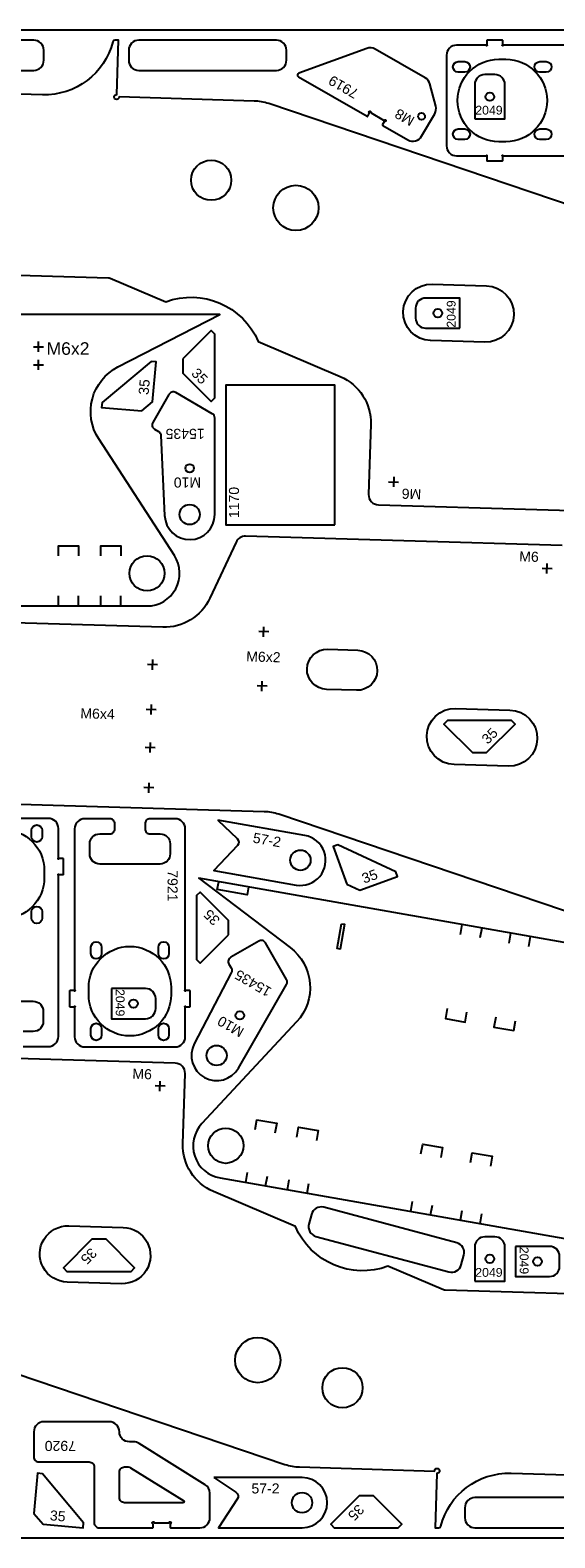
# Model space of a CAD drawing. Header units: millimetres. Extents: x 0 to 3000, y 0 to 1500.
# Tile 2 of 4: x 1029 to 1550, y 0 to 1500. Entities that reach past the tile are written whole.
import ezdxf

# ---------------------------------------------------------------- set-up
doc = ezdxf.new("R2010")
doc.units = ezdxf.units.MM
doc.header["$MEASUREMENT"] = 0
for name, color, linetype, true_color in [('CUT_OUTER', 7, 'Continuous', 0xffffff), ('Gravír', 1, 'Continuous', 0xff0000), ('Sheet', 18, 'Continuous', 0x000000)]:
    doc.layers.add(name, color=color, linetype=linetype, true_color=true_color)
doc.styles.add('Arial', font='txt', dxfattribs={"height": 0.2})

msp = doc.modelspace()

# ---------------------------------------------------------------- linework, layer by layer
at = {"color": 7, "true_color": 0xffffff}
for points in [[(1656.6, 1294.6), (1265.8, 1426.9, 0.074313), (1251.2, 1429.5), (1117.1, 1433.5, -1), (1112.1, 1433.4, -0.429408), (1114.7, 1435.9), (1116.3, 1489.9), (1112.9, 1490, 0.351484), (1110.9, 1488.5, -0.351484), (1040.9, 1435.7), (373.2, 1455.5)], [(1659.5, 1485), (1499.3, 1485, 0.267949), (1498.9, 1484.7, -1.303225), (1498.2, 1485.4, 0.267949), (1498.5, 1485.9), (1498.5, 1489.5, 0.414214), (1498, 1490), (1483, 1490, 0.414214), (1482.5, 1489.5), (1482.5, 1485.9, 0.267949), (1482.7, 1485.4, -1.303225), (1482, 1484.7, 0.267949), (1481.6, 1485), (1452.5, 1485, 0.414214), (1442.5, 1475), (1442.5, 1385, 0.414214), (1452.5, 1375), (1481.6, 1375, 0.267949), (1482, 1375.2, -1.303225), (1482.7, 1374.6, 0.267949), (1482.5, 1374.1), (1482.5, 1370.5, 0.414214), (1483, 1370), (1498, 1370, 0.414214), (1498.5, 1370.5), (1498.5, 1374.1, 0.267949), (1498.2, 1374.6, -1.732051), (1499, 1375), (1659.5, 1375, 0.414214)], [(906, 1259.6), (1106.4, 1253.7, -0.094015), (1108.2, 1253.3), (1163.4, 1229.7, -0.4), (1255.3, 1190.3), (1336.9, 1155.4, -0.308197), (1367.2, 1107.9), (1365.1, 1038, 0.414214), (1374.8, 1027.7), (1689.7, 1018.3, 0.2997)], [(1557.5, 987.2), (1242.7, 996.5, 0.2997), (1233.3, 990.7), (1207.2, 934.8, -0.2997), (1160.4, 905.9), (784.1, 917, 0.198912)], [(576.7, 743.1), (1261.2, 722.8, -0.074313), (1275.7, 720.2), (1666.5, 588, 0.074313)], [(1021.7, 488.8), (1046.7, 488.8, 0.414214), (1056.7, 498.8), (1056.7, 658.9, 0.267949), (1056.5, 659.3, -1.303225), (1057.1, 660, 0.267949), (1057.6, 659.8), (1061.2, 659.8, 0.414214), (1061.7, 660.3), (1061.7, 675.3, 0.414214), (1061.2, 675.8), (1057.6, 675.8, 0.267949), (1057.1, 675.5, -1.303225), (1056.5, 676.2, 0.267949), (1056.7, 676.6), (1056.7, 705.8, 0.414214), (1046.7, 715.8), (956.7, 715.8, 0.414214)], [(971.7, 533.8), (1031.7, 533.8, -0.414214), (1041.7, 523.8), (1041.7, 513.8, -0.414214), (1031.7, 503.8), (1021.7, 503.8, 0.414214)], [(1641.7, 240.4), (1441.3, 246.3, -0.094015), (1439.5, 246.7), (1384.3, 270.3, -0.4), (1292.4, 309.7), (1210.8, 344.6, -0.308197), (1180.5, 392.1), (1182.6, 462, 0.414214), (1172.9, 472.3), (858, 481.7, 0.2997)], [(891.1, 205.4), (1281.9, 73.1, 0.074313), (1296.4, 70.5), (1430.6, 66.5, -1), (1435.6, 66.6, -0.429408), (1433, 64.1), (1431.4, 10.1), (1434.8, 10, 0.351484), (1436.8, 11.5, -0.351484), (1506.7, 64.3), (2174.5, 44.5)]]:
    msp.add_lwpolyline(points, format="xyb", dxfattribs=at)
for points in [[(1430.8, 1416.9, 0.198912), (1431.8, 1424.4), (1425.9, 1446.5, 0.198912), (1421.2, 1452.6), (1371.7, 1481.2, 0.221695), (1363.3, 1481.9), (1295.6, 1457.3, 0.63707), (1295.3, 1453.7), (1363.5, 1414.3, 0.414214), (1364.2, 1414.5), (1365.7, 1417.2, 0.317837), (1365.7, 1417.7, -1.585786), (1367.4, 1418.2, 0.317837), (1367.6, 1417.7), (1379.9, 1410.6, 0.317837), (1380.5, 1410.6, -1.585786), (1381, 1408.9, 0.317837), (1380.4, 1408.7), (1378.9, 1406, 0.414214), (1379.1, 1405.3), (1404.2, 1390.8, 0.414214), (1417.8, 1394.5)], [(1501.5, 1471, -1), (1501.5, 1389), (1494.5, 1389, -1), (1494.5, 1471)], [(1460.7, 1468.7, -1), (1460.7, 1458.2), (1454.2, 1458.2, -1), (1454.2, 1468.7)], [(1470.6, 1411.8), (1500.6, 1411.8), (1500.6, 1445.8, 0.414214), (1490.6, 1455.8), (1480.6, 1455.8, 0.414214), (1470.6, 1445.8)], [(1541.7, 1468.7, -1), (1541.7, 1458.2), (1535.2, 1458.2, -1), (1535.2, 1468.7)], [(1460.7, 1401.7, -1), (1460.7, 1391.2), (1454.2, 1391.2, -1), (1454.2, 1401.7)], [(1541.7, 1401.7, -1), (1541.7, 1391.2), (1535.2, 1391.2, -1), (1535.2, 1401.7)], [(1482.3, 1245.6, -1), (1480.6, 1189.6), (1426.7, 1191.2, -1), (1428.3, 1247.2)], [(1455.8, 1203.5), (1455.8, 1233.5), (1421.8, 1233.5, 0.414214), (1411.8, 1223.5), (1411.8, 1213.5, 0.414214), (1421.8, 1203.5)], [(951.8, 1217.1), (617.3, 1217.1), (718.6, 1164.9, -0.443873), (737.7, 1093.3), (662.5, 977.3, 0.594692), (689.8, 927.1), (1144.8, 927.1, 0.594692), (1172, 977.3), (1096.8, 1093.3, -0.443873), (1115.9, 1164.9), (1217.3, 1217.1)], [(1212.2, 1114, 0.267949), (1209.7, 1118.3), (1173.3, 1139.4, 0.414214), (1166.5, 1137.5), (1150.5, 1109.8, 0.414214), (1152.3, 1103), (1156.2, 1100.7, -0.256076), (1158.7, 1096.6), (1162.3, 1017, 0.978023), (1212.2, 1018.1)], [(1323.2, 844.1, -1), (1324.4, 884), (1354.3, 883.1, -1), (1353.2, 843.2)], [(1450, 769.3, -1), (1451.7, 825.2), (1505.6, 823.6, -1), (1504, 767.7)], [(1040.5, 697.5, -1), (1030, 697.5), (1030, 704, -1), (1040.5, 704)], [(1082.8, 715.4, 0.414214), (1072.8, 705.4), (1072.8, 545.3, 0.267949), (1073.1, 544.9, -1.303225), (1072.4, 544.2, 0.267949), (1071.9, 544.4), (1068.3, 544.4, 0.414214), (1067.8, 543.9), (1067.8, 528.9, 0.414214), (1068.3, 528.4), (1071.9, 528.4, 0.267949), (1072.4, 528.7, -1.303225), (1073.1, 528, 0.267949), (1072.8, 527.6), (1072.8, 498.4, 0.414214), (1082.8, 488.4), (1172.8, 488.4, 0.414214), (1182.8, 498.4), (1182.8, 527.6, 0.267949), (1182.6, 528, -1.303225), (1183.2, 528.7, 0.267949), (1183.7, 528.4), (1187.3, 528.4, 0.414214), (1187.8, 528.9), (1187.8, 543.9, 0.414214), (1187.3, 544.4), (1183.7, 544.4, 0.267949), (1183.2, 544.2, -1.732051), (1182.8, 544.9), (1182.8, 705.4, 0.414214), (1172.8, 715.4), (1147.8, 715.4, 0.414214), (1142.8, 710.4), (1142.8, 705.4, 0.414214), (1147.8, 700.4), (1157.8, 700.4, -0.414214), (1167.8, 690.4), (1167.8, 680.4, -0.414214), (1157.8, 670.4), (1097.8, 670.4, -0.414214), (1087.8, 680.4), (1087.8, 690.4, -0.414214), (1097.8, 700.4), (1107.8, 700.4, 0.414214), (1112.8, 705.4), (1112.8, 710.4, 0.414214), (1107.8, 715.4)], [(1215.2, 714), (1234.4, 695.8, -0.414213), (1234.6, 688.7), (1211.1, 664), (1293, 649.5, 1), (1301.7, 698.8)], [(1042.7, 656.8, -1), (960.7, 656.8), (960.7, 663.8, -1), (1042.7, 663.8)], [(1525.8, 598.2), (1196.4, 656.3), (1287.2, 587.3, -0.443873), (1293.5, 513.4), (1199.3, 412.2, 0.594692), (1217.4, 358.1), (1665.5, 279.1, 0.594692), (1701.1, 323.8), (1647.2, 451.1, -0.443873), (1678.4, 518.3), (1787.3, 552.1)], [(1040.5, 616.5, -1), (1030, 616.5), (1030, 623, -1), (1040.5, 623)], [(1086.8, 547.4, -1), (1168.8, 547.4), (1168.8, 540.4, -1), (1086.8, 540.4)], [(1089.1, 587.7, -1), (1099.6, 587.7), (1099.6, 581.2, -1), (1089.1, 581.2)], [(1156.1, 587.7, -1), (1166.6, 587.7), (1166.6, 581.2, -1), (1156.1, 581.2)], [(1283.6, 550.5, 0.267949), (1283.6, 555.5), (1262.6, 591.9, 0.414214), (1255.8, 593.7), (1228.1, 577.7, 0.414214), (1226.2, 570.9), (1228.5, 567, -0.256076), (1228.6, 562.2), (1191.8, 491.5, 0.978023), (1235.7, 467.4)], [(1109.4, 546.5), (1109.4, 516.5), (1143.4, 516.5, 0.414214), (1153.4, 526.5), (1153.4, 536.5, 0.414214), (1143.4, 546.5)], [(1089.1, 506.7, -1), (1099.6, 506.7), (1099.6, 500.2, -1), (1089.1, 500.2)], [(1156.1, 506.7, -1), (1166.6, 506.7), (1166.6, 500.2, -1), (1156.1, 500.2)], [(1065.4, 254.4, -1), (1067.1, 310.4), (1121, 308.8, -1), (1119.4, 252.8)], [(1470.6, 255.5), (1500.6, 255.5), (1500.6, 289.5, 0.414214), (1490.6, 299.5), (1480.6, 299.5, 0.414214), (1470.6, 289.5)], [(1511, 290), (1511, 260), (1545, 260, 0.414214), (1555, 270), (1555, 280, 0.414214), (1545, 290)], [(1207.3, 44.5, 0.258618), (1202.6, 52.9), (1136.9, 94, 0.140541), (1131.6, 95.5), (1127.3, 95.5, -0.414214), (1117.3, 105.5, 0.414214), (1107.3, 115.5), (1042.3, 115.5, 0.414214), (1032.3, 105.5), (1032.3, 80.5, 0.414214), (1037.3, 75.5), (1087.3, 75.5, -0.414214), (1092.3, 70.5), (1092.3, 15, 0.414214), (1097.3, 10), (1150.3, 10, 0.414214), (1150.8, 10.5), (1150.8, 13.6, 0.317837), (1150.5, 14.1, -1.585786), (1151.8, 15.3, 0.317837), (1152.2, 15), (1166.4, 15, 0.317837), (1166.9, 15.3, -1.585786), (1168.1, 14.1, 0.317837), (1167.8, 13.6), (1167.8, 10.5, 0.414214), (1168.3, 10), (1197.3, 10, 0.414214), (1207.3, 20)], [(1182.1, 36, -0.270547), (1180.3, 35), (1122.3, 35, -0.414214), (1117.3, 40), (1117.3, 65.5, -0.414214), (1122.3, 70.5), (1125.9, 70.5, -0.140541), (1128.5, 69.7), (1181.4, 36.7, -0.125244)], [(1211.1, 60), (1233.1, 45.4, -0.414213), (1234.5, 38.4), (1215.7, 10), (1298.9, 10, 1), (1298.9, 60)]]:
    msp.add_lwpolyline(points, format="xyb", close=True, dxfattribs=at)
for points in [[(1180.5, 1173), (1180.5, 1158.9), (1208.7, 1130.6), (1212.3, 1134.1), (1212.3, 1197.7), (1208.7, 1201.3)], [(1139.5, 1121.2), (1150.3, 1130.2), (1153.8, 1170.1), (1148.8, 1170.5), (1100.1, 1129.6), (1099.6, 1124.6)], [(1331.4, 1007.8), (1331.4, 1146.8), (1223.3, 1146.8), (1223.3, 1007.8)], [(1468.3, 781.3), (1482.4, 781.3), (1510.7, 809.6), (1507.2, 813.1), (1443.5, 813.1), (1440, 809.6)], [(1343.5, 650.3), (1356.3, 644.3), (1393.9, 658), (1392.2, 662.7), (1334.5, 689.6), (1329.8, 687.9)], [(1225.7, 600.1), (1225.7, 614.3), (1197.5, 642.5), (1193.9, 639), (1193.9, 575.4), (1197.5, 571.8)], [(1104.1, 297), (1090, 297), (1061.7, 268.7), (1065.2, 265.1), (1128.9, 265.1), (1132.4, 268.7)], [(1032.3, 24.3), (1041.4, 13.5), (1081.2, 10), (1081.7, 15), (1040.8, 63.7), (1035.8, 64.2)], [(1369.8, 41.8), (1355.7, 41.8), (1327.4, 13.5), (1330.9, 10), (1394.5, 10), (1398.1, 13.5)]]:
    msp.add_lwpolyline(points, close=True, dxfattribs=at)
at = {"color": 1, "true_color": 0xff0000}
for points in [[(1031.8, 1185.1), (1041.8, 1185.1)], [(1036.8, 1180.1), (1036.8, 1190.1)], [(1036.8, 1162.1), (1036.8, 1172.1)], [(1031.8, 1167.1), (1041.8, 1167.1)], [(1056.8, 977.1), (1056.8, 987.1), (1076.8, 987.1), (1076.8, 977.1)], [(1056.8, 987.1), (1076.8, 987.1)], [(1098.8, 977.1), (1098.8, 987.1), (1118.8, 987.1), (1118.8, 977.1)], [(1056.8, 927.3), (1056.8, 937.3)], [(1076.8, 927.1), (1076.8, 937.1)], [(1098.8, 927.1), (1098.8, 937.1)], [(1118.8, 927.1), (1118.8, 937.1)], [(1245.6, 647.6), (1244.3, 639.7), (1214.7, 644.9), (1216.1, 652.8)], [(1457.9, 610.2), (1456.1, 600.3)], [(1477.6, 606.7), (1475.8, 596.8)], [(1506.1, 601.7), (1504.4, 591.8)], [(1525.8, 598.2), (1524.1, 588.3)], [(1443.1, 526.5), (1441.4, 516.6), (1461.1, 513.1), (1462.8, 523)], [(1491.4, 517.9), (1489.6, 508.1), (1509.3, 504.6), (1511.1, 514.5)], [(1252.3, 406.1), (1254.1, 415.9), (1273.7, 412.5), (1272, 402.6)], [(1293.7, 398.8), (1295.4, 408.7), (1315.1, 405.2), (1313.4, 395.3)], [(1417.1, 382), (1418.9, 391.8), (1438.6, 388.3), (1436.8, 378.5)], [(1466.4, 373.3), (1468.1, 383.1), (1487.8, 379.7), (1486.1, 369.8)], [(1243.1, 353.6), (1244.8, 363.4)], [(1262.7, 350.1), (1264.5, 359.9)], [(1284.4, 346.3), (1286.1, 356.1)], [(1304.1, 342.8), (1305.8, 352.7)], [(1407, 324.7), (1408.8, 334.5)], [(1426.7, 321.2), (1428.5, 331)], [(1456.3, 316), (1458, 325.8)], [(1476, 312.5), (1477.7, 322.3)]]:
    msp.add_lwpolyline(points, dxfattribs=at)
msp.add_lwpolyline([(1338.2, 611), (1341.1, 610.4), (1336.8, 585.8), (1333.9, 586.3)], close=True, dxfattribs=at)
at = {"color": 7, "true_color": 0xffffff}
for centre, radius in [((1485.6, 1433.8), 4.25), ((1417.7, 1414.2), 3.4), ((1208.6, 1350.7), 20), ((1292.8, 1323.2), 22.5), ((1433.8, 1218.5), 4.25), ((1187.2, 1064.1), 4.25), ((1187.2, 1018.1), 10), ((1144.8, 959.6), 17.5), ((1297.3, 674.2), 10.1), ((1131.4, 531.5), 4.25), ((1237, 519.8), 4.25), ((1214, 479.9), 10), ((1223.1, 390.1), 17.5), ((1485.6, 277.5), 4.25), ((1533, 275), 4.25), ((1254.9, 176.8), 22.5), ((1339.1, 149.3), 20), ((1298.9, 35), 10.1)]:
    msp.add_circle(centre, radius, dxfattribs=at)
at = {"layer": 'CUT_OUTER', "color": 7, "true_color": 0xffffff}
for points in [[(885.4, 1470, 0.414214), (895.4, 1460), (1032.2, 1460, 0.414214), (1042.2, 1470), (1042.2, 1480, 0.414214), (1032.2, 1490), (895.4, 1490, 0.414214), (885.4, 1480)], [(1126.6, 1470, 0.414214), (1136.6, 1460), (1273.4, 1460, 0.414214), (1283.4, 1470), (1283.4, 1480, 0.414214), (1273.4, 1490), (1136.6, 1490, 0.414214), (1126.6, 1480)], [(1459.8, 281.2, 0.414214), (1452.7, 293.5), (1320.5, 328.9, 0.414214), (1308.3, 321.8), (1305.7, 312.2, 0.414214), (1312.7, 299.9), (1444.9, 264.5, 0.414214), (1457.2, 271.6)], [(1460.8, 20, 0.414214), (1470.8, 10), (1607.7, 10, 0.414214), (1617.7, 20), (1617.7, 30, 0.414214), (1607.7, 40), (1470.8, 40, 0.414214), (1460.8, 30)]]:
    msp.add_lwpolyline(points, format="xyb", close=True, dxfattribs=at)
at = {"layer": 'Gravír', "color": 1, "true_color": 0xff0000}
for points in [[(1384.9, 1050.7), (1394.9, 1050.4)], [(1390, 1055.5), (1389.7, 1045.5)], [(1547.4, 964.1), (1537.5, 964.4)], [(1542.3, 959.3), (1542.6, 969.3)], [(1265.8, 901.3), (1255.8, 901.6)], [(1260.7, 896.4), (1261, 906.4)], [(1150.2, 863.7), (1150.5, 873.7)], [(1155.3, 868.6), (1145.4, 868.9)], [(1264.2, 847.3), (1254.2, 847.6)], [(1259.1, 842.5), (1259.4, 852.4)], [(1148.9, 819), (1149.2, 829)], [(1154, 823.8), (1144, 824.1)], [(1152.9, 786.1), (1142.9, 786.4)], [(1147.8, 781.2), (1148.1, 791.2)], [(1146.6, 741.2), (1146.9, 751.2)], [(1151.7, 746.1), (1141.7, 746.4)], [(1157.7, 444.5), (1158, 454.5)], [(1162.8, 449.3), (1152.8, 449.6)]]:
    msp.add_lwpolyline(points, dxfattribs=at)
at = {"layer": 'Sheet', "color": 18, "true_color": 0x000000}
msp.add_lwpolyline([(0, 0), (3000, 0), (3000, 1500), (0, 1500)], close=True, dxfattribs=at)

# ---------------------------------------------------------------- texts
at = {"color": 1, "true_color": 0xff0000, "insert": (1044.9, 1176.8), "char_height": 12.5, "attachment_point": 7, "style": 'Arial'}
msp.add_mtext('M6x2', dxfattribs=at)
at = {"layer": 'Gravír', "color": 1, "true_color": 0xff0000, "attachment_point": 7, "style": 'Arial'}
for s, insert, char_height, rotation in [('7919', (1356.1, 1440.1), 10, 150), ('M8', (1411.8, 1412.9), 10, 150), ('2049', (1451.7, 1204), 8.75, 90), ('35', (1188, 1157.7), 10, 315), ('35', (1146.4, 1136.8), 10, 85), ('15435', (1202.1, 1103.5), 10, 180), ('M10', (1198.6, 1055.1), 10, 180), ('1170', (1236.4, 1014.5), 10, 90), ('M6', (1417.6, 1043.4), 10, 178.3038), ('M6', (1514.7, 971.4), 10, 358.3038), ('M6x2', (1243.3, 871.9), 10, 358.3038), ('M6x4', (1078.4, 815.3), 10, 358.3038), ('35', (1483.6, 788.8), 10, 45), ('57-2', (1249.4, 691.7), 10, 350), ('7921', (1165.1, 664.2), 10, 270), ('35', (1360.6, 650.7), 10, 20), ('35', (1218.2, 615.4), 10, 135), ('15435', (1269.6, 546.5), 10, 150), ('2049', (1113.6, 546), 8.75, 270), ('M10', (1242.3, 506.3), 10, 150), ('M6', (1130.1, 456.6), 10, 358.3038), ('35', (1088.8, 289.4), 10, 225), ('2049', (1515.2, 289.5), 8.75, 270), ('7920', (1074.2, 96.6), 10, 180), ('35', (1047.9, 17.4), 10, 355), ('35', (1354.5, 34.3), 10, 225)]:
    msp.add_mtext(s, dxfattribs=dict(at, insert=insert, char_height=char_height, rotation=rotation))
for s, insert, char_height in [('2049', (1471.1, 1415.9), 8.75), ('2049', (1471.1, 259.6), 8.75), ('57-2', (1248.6, 44), 10)]:
    msp.add_mtext(s, dxfattribs=dict(at, insert=insert, char_height=char_height))

doc.saveas('drawing.dxf')
